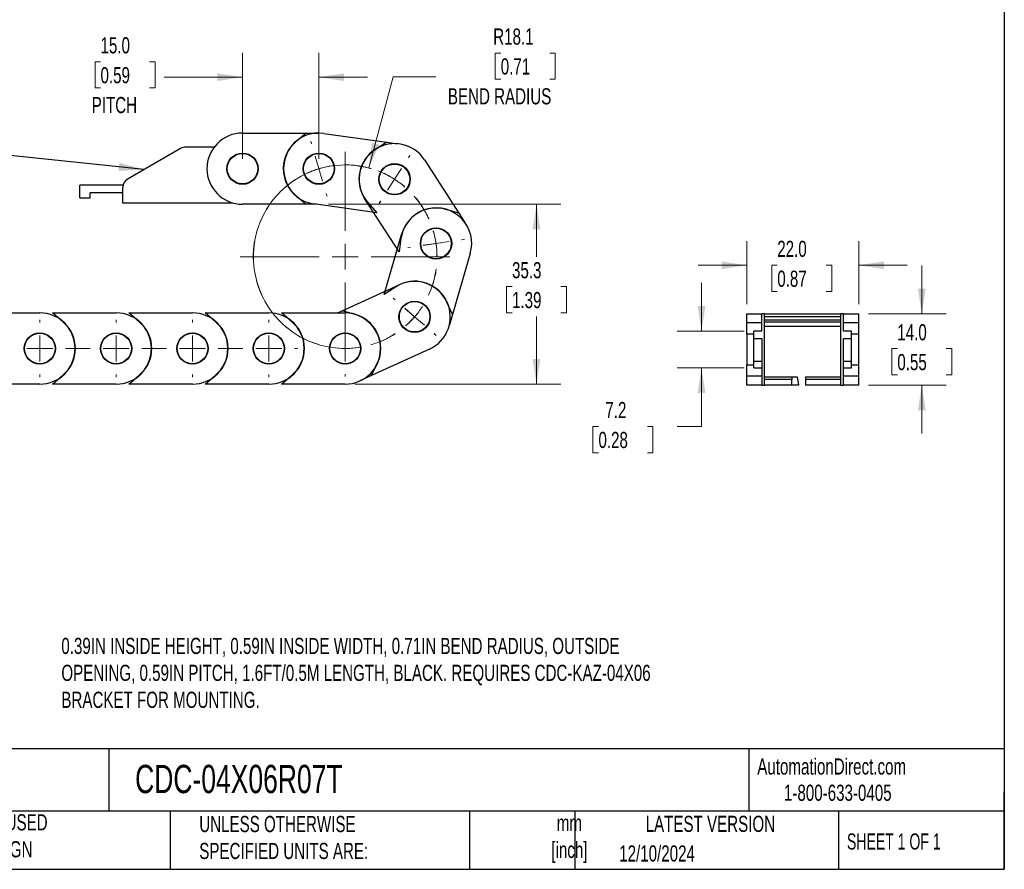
# Model space of a CAD drawing. Header units: millimetres. Extents: x 10 to 410, y 10 to 314.
# Tile 2 of 7: x 216 to 410, y 10 to 176. Entities that reach past the tile are written whole.
import ezdxf

# ---------------------------------------------------------------- set-up
doc = ezdxf.new("R2010")
doc.units = ezdxf.units.MM
doc.header["$LTSCALE"] = 1.5
doc.linetypes.add('CENTERX2', pattern=[20.32, 12.7, -2.54, 2.54, -2.54])
doc.layers.add('TEXT', color=140, linetype='Continuous', lineweight=25)
doc.styles.add('SLDTEXTSTYLE0', font='TXT', dxfattribs={"width": 0.7})
doc.styles.add('SLDTEXTSTYLE1', font='TXT', dxfattribs={"width": 0.65})
doc.dimstyles.new('SLDDIMSTYLE0', dxfattribs={"dimtxt": 3.237012, "dimasz": 4.953, "dimexe": 0, "dimexo": 0.0625, "dimgap": 0.809253, "dimtad": 0, "dimtih": 1, "dimtoh": 1, "dimrnd": 1e-09, "dimzin": 12, "dimdsep": 46, "dimtxsty": 'SLDTEXTSTYLE0', "dimsah": 1, "dimcen": 0.09, "dimadec": 0, "dimazin": 3, "dimtfac": 1, "dimtofl": 0, "dimtmove": 0, "dimatfit": 3, "dimfxl": 0, "dimfrac": 2, "dimtolj": 1, "dimtzin": 12, "dimarcsym": 0})
doc.dimstyles.new('SLDDIMSTYLE1', dxfattribs={"dimtxt": 3.237012, "dimasz": 4.953, "dimexe": 0, "dimexo": 0.0625, "dimgap": 0.809253, "dimtad": 0, "dimtih": 1, "dimtoh": 1, "dimrnd": 1e-09, "dimzin": 12, "dimdsep": 46, "dimtxsty": 'SLDTEXTSTYLE0', "dimsah": 1, "dimcen": 0, "dimadec": 0, "dimazin": 3, "dimtfac": 1, "dimtofl": 0, "dimtmove": 0, "dimatfit": 3, "dimfxl": 0, "dimfrac": 2, "dimtolj": 1, "dimtzin": 12, "dimarcsym": 0})
doc.dimstyles.new('SLDDIMSTYLE2', dxfattribs={"dimtxt": 3.237012, "dimasz": 4.953, "dimexe": 0, "dimexo": 0.0625, "dimgap": 0.809253, "dimtad": 0, "dimtih": 1, "dimtoh": 1, "dimrnd": 1e-09, "dimzin": 4, "dimdsep": 46, "dimtxsty": 'SLDTEXTSTYLE0', "dimsah": 1, "dimcen": 0.09, "dimadec": 0, "dimazin": 1, "dimtfac": 1, "dimtmove": 0, "dimatfit": 0, "dimfxl": 0, "dimfrac": 2, "dimtolj": 1, "dimtzin": 12, "dimarcsym": 0})
doc.dimstyles.new('SLDDIMSTYLE3', dxfattribs={"dimtxt": 0.18, "dimasz": 4.953, "dimexe": 0, "dimexo": 0.0625, "dimgap": 0, "dimtad": 0, "dimtih": 1, "dimtoh": 1, "dimdec": 0, "dimrnd": 1e-09, "dimzin": 0, "dimdsep": 46, "dimtxsty": 'Standard', "dimsah": 1, "dimcen": 0.09, "dimadec": 0, "dimazin": 0, "dimtfac": 4.953, "dimtdec": 0, "dimtofl": 0, "dimtmove": 0, "dimatfit": 3, "dimfxl": 0, "dimfrac": 2, "dimtolj": 1, "dimtzin": 0, "dimarcsym": 0})
doc.dimstyles.new('SLDDIMSTYLE4', dxfattribs={"dimtxt": 3.237012, "dimasz": 4.953, "dimexe": 0, "dimexo": 0.0625, "dimgap": 0.809253, "dimtad": 0, "dimtih": 1, "dimtoh": 1, "dimrnd": 1e-09, "dimzin": 12, "dimdsep": 46, "dimtxsty": 'SLDTEXTSTYLE0', "dimsah": 1, "dimcen": 0.09, "dimadec": 0, "dimazin": 3, "dimtfac": 1, "dimtmove": 0, "dimatfit": 0, "dimfxl": 0, "dimfrac": 2, "dimtolj": 1, "dimtzin": 12, "dimarcsym": 0})

# ---------------------------------------------------------------- blocks, each defined once
blk = doc.blocks.new('_D')
at = {"color": 7, "linetype": 'Continuous', "lineweight": 0}
for p, q in [((276.82, 140.19), (322.43, 140.19)), ((317.67, 140.19), (317.67, 129.88)), ((312.86, 124.01), (311.77, 124.01)), ((311.77, 124.01), (311.77, 118.87)), ((322.48, 124.01), (323.57, 124.01)), ((323.57, 124.01), (323.57, 118.87)), ((311.77, 118.87), (312.86, 118.87)), ((317.67, 104.86), (317.67, 118.14)), ((323.57, 118.87), (322.48, 118.87)), ((281.98, 104.86), (322.43, 104.86))]:
    blk.add_line(p, q, dxfattribs=at)
at = {"color": 7, "linetype": 'Continuous', "lineweight": 18}
for points in [[(317.67, 140.19), (316.91, 135.24), (318.43, 135.24)], [(317.67, 104.86), (318.43, 109.81), (316.91, 109.81)]]:
    blk.add_solid(points, dxfattribs=at)
at = {"color": 7, "linetype": 'Continuous', "lineweight": 18, "char_height": 3.175, "attachment_point": 1, "style": 'SLDTEXTSTYLE0'}
for s, insert in [('35.3', (312.86, 128.83)), ('1.39', (312.86, 122.96))]:
    blk.add_mtext(s, dxfattribs=dict(at, insert=insert))
blk = doc.blocks.new('_D_1')
at = {"color": 7, "linetype": 'Continuous', "lineweight": 0}
for p, q in [((310.64, 169.92), (309.55, 169.92)), ((309.55, 169.92), (309.55, 164.78)), ((320.26, 169.92), (321.34, 169.92)), ((321.34, 169.92), (321.34, 164.78)), ((284.75, 147.33), (289.54, 165.22)), ((289.54, 165.22), (297.88, 165.22)), ((309.55, 164.78), (310.64, 164.78)), ((321.34, 164.78), (320.26, 164.78))]:
    blk.add_line(p, q, dxfattribs=at)
at = {"color": 7, "linetype": 'Continuous', "lineweight": 18}
blk.add_arc((280.08, 129.89), 18.05, 60.2208, 69.2414, dxfattribs=at)
blk.add_solid([(284.75, 147.33), (286.77, 151.92), (285.29, 152.31)], dxfattribs=at)
at = {"color": 7, "linetype": 'Continuous', "lineweight": 18, "char_height": 3.175, "attachment_point": 1, "style": 'SLDTEXTSTYLE0'}
for s, insert in [('R18.1', (309.16, 174.74)), ('0.71', (310.64, 168.87)), ('BEND RADIUS', (300.26, 163))]:
    blk.add_mtext(s, dxfattribs=dict(at, insert=insert))
blk = doc.blocks.new('_D_2')
at = {"color": 7, "linetype": 'Continuous', "lineweight": 0}
for p, q in [((259.92, 149.1), (259.92, 169.93)), ((274.92, 149.1), (274.92, 169.93)), ((232.01, 168.2), (230.93, 168.2)), ((230.93, 168.2), (230.93, 163.06)), ((241.63, 168.2), (242.72, 168.2)), ((242.72, 168.2), (242.72, 163.06)), ((259.92, 165.17), (244.53, 165.17)), ((274.92, 165.17), (284.44, 165.17)), ((230.93, 163.06), (232.01, 163.06)), ((242.72, 163.06), (241.63, 163.06))]:
    blk.add_line(p, q, dxfattribs=at)
at = {"color": 7, "linetype": 'Continuous', "lineweight": 18}
for points in [[(259.92, 165.17), (254.96, 165.93), (254.96, 164.41)], [(274.92, 165.17), (279.87, 164.41), (279.87, 165.93)]]:
    blk.add_solid(points, dxfattribs=at)
at = {"color": 7, "linetype": 'Continuous', "lineweight": 18, "char_height": 3.175, "attachment_point": 1, "style": 'SLDTEXTSTYLE0'}
for s, insert in [('15.0', (232.01, 173.02)), ('0.59', (232.01, 167.15)), ('PITCH', (230.28, 161.28))]:
    blk.add_mtext(s, dxfattribs=dict(at, insert=insert))
blk = doc.blocks.new('SW_CENTERMARKSYMBOL_0')
at = {"color": 0, "linetype": 'Continuous', "lineweight": 18}
for p, q in [((-24.47, 19.57), (-24.63, 20.08)), ((-17.86, 2.48), (-17.86, 17.99)), ((-23.02, 14.7), (-23.75, 17.13)), ((-5.44, 16.89), (-5.19, 17.28)), ((-5.42, 16.9), (-5.13, 17.35)), ((-23.02, 14.7), (-22.3, 12.26)), ((-8.17, 12.61), (-6.8, 14.75)), ((-8.15, 12.61), (-6.78, 14.76)), ((-8.17, 12.61), (-9.53, 10.46)), ((-8.15, 12.61), (-9.52, 10.47)), ((-21.57, 9.83), (-21.42, 9.32)), ((-10.88, 8.33), (-11.17, 7.88)), ((-10.9, 8.32), (-11.15, 7.93)), ((-0.02, 0.01), (-2.53, -0.36)), ((0, 0), (-2.51, -0.37)), ((-0.02, 0.01), (2.49, 0.38)), ((0, 0), (2.51, 0.37)), ((5.01, 0.74), (5.46, 0.81)), ((5.03, 0.73), (5.56, 0.81)), ((-17.86, -2.6), (-17.86, -0.06)), ((-5.03, -0.73), (-5.56, -0.81)), ((-5.05, -0.73), (-5.5, -0.79)), ((-22.94, -2.6), (-38.46, -2.6)), ((-17.86, -2.6), (-20.4, -2.6)), ((-17.86, -2.6), (-17.86, -5.14)), ((-17.86, -2.6), (-15.32, -2.6)), ((-12.78, -2.6), (2.73, -2.6)), ((-17.86, -7.68), (-17.86, -23.19)), ((-8.06, -11.09), (-8.46, -10.74)), ((-8.06, -11.07), (-8.41, -10.77)), ((-4.22, -14.39), (-6.14, -12.73)), ((-4.21, -14.41), (-6.13, -12.75)), ((-17.86, -15.55), (-17.86, -15.09)), ((-4.22, -14.39), (-2.3, -16.06)), ((-4.21, -14.41), (-2.29, -16.08)), ((-17.86, -20.63), (-17.86, -18.09)), ((-0.38, -17.72), (-0.03, -18.02)), ((-0.37, -17.74), (0.03, -18.09)), ((-17.86, -20.63), (-17.86, -23.17)), ((-17.86, -25.71), (-17.86, -26.17))]:
    blk.add_line(p, q, dxfattribs=at)
at = {"color": 0, "linetype": 'CENTERX2', "lineweight": 0}
for radius, start, end in [(18.03, 73.6197, 253.8604), (18.05, 73.5669, 90.4803), (18.05, 122.7279, 302.9999), (18.03, 24.4574, 41.3414), (18.05, 24.4072, 41.3199), (18.03, 335.299, 352.1804), (18.05, 335.2466, 352.1602), (18.03, 286.1387, 303.0206)]:
    blk.add_arc((-17.86, -2.6), radius, start, end, dxfattribs=at)
at = {"color": 0, "linetype": 'Continuous', "lineweight": 0}
for centre, radius, start, end in [((-17.86, -2.61), 18.06, 106.6073, 114.6642), ((-17.86, -2.61), 18.06, 98.5431, 106.601), ((-17.86, -2.59), 18.02, 57.4772, 65.5509), ((-17.85, -2.58), 18.03, 57.4379, 65.5082), ((-17.86, -2.59), 18.02, 49.409, 57.4833), ((-17.85, -2.59), 18.03, 49.3796, 57.4502), ((-17.85, -2.6), 18.02, 8.3172, 16.391), ((-17.82, -2.59), 18.01, 8.2704, 16.3513), ((-17.85, -2.6), 18.02, 0.2489, 8.3231), ((-17.82, -2.6), 18.01, 0.2157, 8.2976), ((-17.84, -2.62), 18.01, 319.1517, 327.2331), ((-17.85, -2.61), 18.04, 319.1199, 327.1876), ((-17.85, -2.62), 18.01, 311.0867, 319.1677), ((-17.86, -2.61), 18.04, 311.0609, 319.1266), ((-17.86, -2.6), 18.03, 261.9301, 269.9999), ((-17.86, -2.6), 18.03, 269.9999, 278.0698)]:
    blk.add_arc(centre, radius, start, end, dxfattribs=at)
blk = doc.blocks.new('SW_CENTERMARKSYMBOL_1')
at = {"color": 0, "linetype": 'Continuous', "lineweight": 18}
for p, q in [((109.87, 5.08), (109.87, 5.54)), ((124.87, 5.08), (124.87, 5.54)), ((139.87, 5.08), (139.87, 5.54)), ((109.87, 0), (109.87, 2.54)), ((124.87, 0), (124.87, 2.54)), ((139.87, 0), (139.87, 2.54)), ((109.87, 0), (107.33, 0)), ((109.87, 0), (109.87, -2.54)), ((109.87, 0), (112.41, 0)), ((124.87, 0), (122.33, 0)), ((124.87, 0), (124.87, -2.54)), ((124.87, 0), (127.41, 0)), ((139.87, 0), (137.33, 0)), ((139.87, 0), (139.87, -2.54)), ((139.87, 0), (142.41, 0)), ((144.95, 0), (145.41, 0)), ((109.87, -5.08), (109.87, -5.54)), ((124.87, -5.08), (124.87, -5.54)), ((139.87, -5.08), (139.87, -5.54))]:
    blk.add_line(p, q, dxfattribs=at)
at = {"color": 0, "linetype": 'CENTERX2', "lineweight": 18}
for p, q in [((114.95, 0), (119.79, 0)), ((129.95, 0), (134.79, 0))]:
    blk.add_line(p, q, dxfattribs=at)
blk = doc.blocks.new('SW_CENTERMARKSYMBOL_2')
at = {"color": 0, "linetype": 'Continuous', "lineweight": 18}
for p, q in [((109.87, 5.08), (109.87, 5.61)), ((124.87, 5.08), (124.87, 5.61)), ((139.87, 5.08), (139.87, 5.61)), ((154.87, 5.08), (154.87, 5.61)), ((109.87, 0), (109.87, 2.54)), ((124.87, 0), (124.87, 2.54)), ((139.87, 0), (139.87, 2.54)), ((154.87, 0), (154.87, 2.54)), ((109.87, 0), (107.33, 0)), ((109.87, 0), (109.87, -2.54)), ((109.87, 0), (112.41, 0)), ((124.87, 0), (122.33, 0)), ((124.87, 0), (124.87, -2.54)), ((124.87, 0), (127.41, 0)), ((139.87, 0), (137.33, 0)), ((139.87, 0), (139.87, -2.54)), ((139.87, 0), (142.41, 0)), ((154.87, 0), (152.33, 0)), ((154.87, 0), (154.87, -2.54)), ((154.87, 0), (157.41, 0)), ((159.95, 0), (160.49, 0)), ((109.87, -5.08), (109.87, -5.61)), ((124.87, -5.08), (124.87, -5.61)), ((139.87, -5.08), (139.87, -5.61)), ((154.87, -5.08), (154.87, -5.61))]:
    blk.add_line(p, q, dxfattribs=at)
at = {"color": 0, "linetype": 'CENTERX2', "lineweight": 18}
for p, q in [((114.95, 0), (119.79, 0)), ((129.95, 0), (134.79, 0)), ((144.95, 0), (149.79, 0))]:
    blk.add_line(p, q, dxfattribs=at)
blk = doc.blocks.new('_D_3')
at = {"color": 7, "linetype": 'Continuous', "lineweight": 0}
for p, q in [((358.97, 120.57), (358.97, 132.98)), ((380.97, 120.57), (380.97, 132.98)), ((358.97, 128.22), (349.44, 128.22)), ((364.97, 128.22), (363.89, 128.22)), ((363.89, 128.22), (363.89, 123.07)), ((374.59, 128.22), (375.68, 128.22)), ((375.68, 128.22), (375.68, 123.07)), ((380.97, 128.22), (390.49, 128.22)), ((363.89, 123.07), (364.97, 123.07)), ((375.68, 123.07), (374.59, 123.07))]:
    blk.add_line(p, q, dxfattribs=at)
at = {"color": 7, "linetype": 'Continuous', "lineweight": 18}
for points in [[(358.97, 128.22), (354.02, 128.98), (354.02, 127.45)], [(380.97, 128.22), (385.92, 127.45), (385.92, 128.98)]]:
    blk.add_solid(points, dxfattribs=at)
at = {"color": 7, "linetype": 'Continuous', "lineweight": 18, "char_height": 3.175, "attachment_point": 1, "style": 'SLDTEXTSTYLE0'}
for s, insert in [('22.0', (364.97, 133.03)), ('0.87', (364.97, 127.16))]:
    blk.add_mtext(s, dxfattribs=dict(at, insert=insert))
blk = doc.blocks.new('_D_4')
at = {"color": 7, "linetype": 'Continuous', "lineweight": 0}
for p, q in [((393.37, 118.67), (393.37, 128.19)), ((382.87, 118.67), (398.13, 118.67)), ((388.56, 111.83), (387.47, 111.83)), ((387.47, 111.83), (387.47, 106.68)), ((398.18, 111.83), (399.26, 111.83)), ((399.26, 111.83), (399.26, 106.68)), ((387.47, 106.68), (388.56, 106.68)), ((399.26, 106.68), (398.18, 106.68)), ((382.87, 104.67), (398.13, 104.67)), ((393.37, 104.67), (393.37, 95.14))]:
    blk.add_line(p, q, dxfattribs=at)
at = {"color": 7, "linetype": 'Continuous', "lineweight": 18}
for points in [[(393.37, 118.67), (394.13, 123.62), (392.61, 123.62)], [(393.37, 104.67), (392.61, 99.71), (394.13, 99.71)]]:
    blk.add_solid(points, dxfattribs=at)
at = {"color": 7, "linetype": 'Continuous', "lineweight": 18, "char_height": 3.175, "attachment_point": 1, "style": 'SLDTEXTSTYLE0'}
for s, insert in [('14.0', (388.56, 116.64)), ('0.55', (388.56, 110.77))]:
    blk.add_mtext(s, dxfattribs=dict(at, insert=insert))
blk = doc.blocks.new('_D_5')
at = {"color": 7, "linetype": 'Continuous', "lineweight": 0}
for p, q in [((350.09, 115.27), (350.09, 124.79)), ((358.46, 115.27), (345.33, 115.27)), ((358.46, 108.07), (345.33, 108.07)), ((350.09, 96.54), (350.09, 108.07)), ((329.84, 96.54), (328.76, 96.54)), ((328.76, 96.54), (328.76, 91.39)), ((339.46, 96.54), (340.55, 96.54)), ((340.55, 96.54), (340.55, 91.39)), ((345.3, 96.54), (350.09, 96.54)), ((328.76, 91.39), (329.84, 91.39)), ((340.55, 91.39), (339.46, 91.39))]:
    blk.add_line(p, q, dxfattribs=at)
at = {"color": 7, "linetype": 'Continuous', "lineweight": 18}
for points in [[(350.09, 115.27), (350.86, 120.22), (349.33, 120.22)], [(350.09, 108.07), (349.33, 103.11), (350.86, 103.11)]]:
    blk.add_solid(points, dxfattribs=at)
at = {"color": 7, "linetype": 'Continuous', "lineweight": 18, "char_height": 3.175, "attachment_point": 1, "style": 'SLDTEXTSTYLE0'}
for s, insert in [('7.2', (331.19, 101.35)), ('0.28', (329.84, 95.48))]:
    blk.add_mtext(s, dxfattribs=dict(at, insert=insert))

msp = doc.modelspace()

# ---------------------------------------------------------------- linework, layer by layer
for p, q in [((259.917, 154.192), (272.394, 154.192)), ((272.394, 154.192), (270.38, 152.457)), ((272.394, 154.192), (274.917, 154.192)), ((275.894, 154.124), (288.248, 152.383)), ((247.743, 151.174), (237.417, 145.212)), ((253.793, 151.442), (248.743, 151.442)), ((288.248, 152.383), (286.013, 150.946)), ((288.248, 152.383), (290.368, 152.084)), ((295.672, 148.902), (302.435, 138.417)), ((227.967, 141.442), (227.967, 143.942)), ((236.471, 143.942), (227.967, 143.942)), ((236.417, 140.442), (236.417, 143.48)), ((227.967, 141.442), (229.967, 141.442)), ((236.417, 142.442), (229.967, 142.442)), ((229.967, 141.442), (229.967, 142.442)), ((270.38, 141.927), (272.394, 140.192)), ((290.669, 130.829), (283.907, 141.314)), ((258.063, 140.442), (236.417, 140.442)), ((272.394, 140.192), (259.917, 140.192)), ((274.426, 140.192), (272.394, 140.192)), ((286.295, 138.52), (273.94, 140.26)), ((284.543, 140.519), (286.295, 138.52)), ((302.435, 138.417), (299.885, 139.169)), ((302.435, 138.417), (303.595, 136.618)), ((287.711, 122.49), (291.222, 134.463)), ((291.036, 133.461), (290.669, 130.829)), ((304.656, 130.524), (301.146, 118.551)), ((279.469, 119.275), (290.822, 124.449)), ((289.943, 123.934), (287.711, 122.49)), ((301.146, 118.551), (300.048, 120.972)), ((207.599, 118.859), (220.075, 118.859)), ((224.612, 117.124), (222.599, 118.859)), ((222.599, 118.859), (235.075, 118.859)), ((239.612, 117.124), (237.599, 118.859)), ((237.599, 118.859), (250.075, 118.859)), ((254.612, 117.124), (252.599, 118.859)), ((252.599, 118.859), (265.075, 118.859)), ((269.612, 117.124), (267.599, 118.859)), ((267.599, 118.859), (280.075, 118.859)), ((278.556, 118.859), (279.469, 119.275)), ((282.02, 118.531), (279.469, 119.275)), ((301.146, 118.551), (300.544, 116.497)), ((358.969, 116.931), (358.969, 118.666)), ((358.969, 118.666), (361.969, 118.666)), ((361.969, 115.266), (361.969, 118.666)), ((362.469, 118.666), (361.969, 118.666)), ((362.469, 104.666), (362.469, 118.666)), ((362.469, 118.666), (377.469, 118.666)), ((362.469, 118.166), (377.469, 118.166)), ((377.469, 104.666), (377.469, 118.666)), ((377.969, 118.666), (377.469, 118.666)), ((377.969, 115.266), (377.969, 118.666)), ((377.969, 118.666), (380.969, 118.666)), ((380.969, 116.931), (380.969, 118.666)), ((361.969, 116.931), (358.969, 116.931)), ((358.969, 114.666), (358.969, 116.931)), ((362.469, 117.473), (377.469, 117.473)), ((377.469, 117.005), (362.469, 117.005)), ((362.469, 116.266), (377.469, 116.266)), ((380.969, 116.931), (377.969, 116.931)), ((380.969, 114.666), (380.969, 116.931)), ((360.369, 114.666), (358.969, 114.666)), ((358.969, 114.666), (358.969, 111.666)), ((360.369, 113.835), (360.369, 115.266)), ((361.969, 115.266), (360.369, 115.266)), ((379.569, 115.266), (377.969, 115.266)), ((379.569, 113.835), (379.569, 115.266)), ((380.969, 114.666), (379.569, 114.666)), ((380.969, 111.666), (380.969, 114.666)), ((360.369, 113.835), (361.969, 113.835)), ((360.369, 109.304), (360.369, 113.835)), ((361.969, 113.835), (361.969, 104.666)), ((377.969, 113.835), (379.569, 113.835)), ((377.969, 104.666), (377.969, 113.835)), ((379.569, 109.304), (379.569, 113.835)), ((296.628, 111.71), (285.274, 106.536)), ((358.969, 111.666), (358.969, 108.666)), ((380.969, 108.666), (380.969, 111.666)), ((285.274, 106.536), (286.387, 108.949)), ((358.969, 108.666), (360.369, 108.666)), ((358.969, 106.401), (358.969, 108.666)), ((361.969, 109.304), (360.369, 109.304)), ((360.369, 108.066), (360.369, 109.304)), ((379.569, 109.304), (377.969, 109.304)), ((379.569, 108.066), (379.569, 109.304)), ((379.569, 108.666), (380.969, 108.666)), ((380.969, 106.401), (380.969, 108.666)), ((222.599, 104.859), (224.612, 106.594)), ((237.599, 104.859), (239.612, 106.594)), ((252.599, 104.859), (254.612, 106.594)), ((267.599, 104.859), (269.612, 106.594)), ((285.274, 106.536), (282.978, 105.489)), ((361.969, 106.401), (358.969, 106.401)), ((358.969, 104.666), (358.969, 106.401)), ((360.369, 108.066), (361.969, 108.066)), ((377.969, 108.066), (379.569, 108.066)), ((380.969, 106.401), (377.969, 106.401)), ((380.969, 104.666), (380.969, 106.401)), ((220.075, 104.859), (207.599, 104.859)), ((235.075, 104.859), (222.599, 104.859)), ((250.075, 104.859), (237.599, 104.859)), ((265.075, 104.859), (252.599, 104.859)), ((280.075, 104.859), (267.599, 104.859)), ((361.969, 104.666), (358.969, 104.666)), ((361.969, 104.666), (362.469, 104.666)), ((362.469, 106.266), (367.909, 106.266)), ((367.839, 105.766), (362.469, 105.766)), ((367.839, 104.666), (362.469, 104.666)), ((367.839, 104.666), (367.839, 105.766)), ((369.151, 104.666), (367.839, 104.666)), ((367.909, 106.266), (368.89, 106.266)), ((368.89, 106.266), (369.151, 104.666)), ((370.519, 105.766), (370.519, 104.666)), ((377.469, 105.766), (370.519, 105.766)), ((377.469, 104.666), (370.519, 104.666)), ((370.589, 106.266), (377.469, 106.266)), ((377.469, 104.666), (377.969, 104.666)), ((380.969, 104.666), (377.969, 104.666))]:
    msp.add_line(p, q)
for centre, radius in [((259.917, 147.192), 3.075), ((259.917, 147.192), 3), ((274.917, 147.192), 3.075), ((274.917, 147.192), 3), ((289.79, 145.108), 3.075), ((289.77, 145.099), 3), ((297.939, 132.494), 3.075), ((297.92, 132.502), 3), ((293.725, 118.079), 3.075), ((293.719, 118.1), 3), ((220.075, 111.859), 3.075), ((220.075, 111.859), 3), ((235.075, 111.859), 3.075), ((235.075, 111.859), 3), ((250.075, 111.859), 3.075), ((250.075, 111.859), 3), ((265.075, 111.859), 3.075), ((265.075, 111.859), 3), ((280.075, 111.859), 3.075), ((280.075, 111.859), 3)]:
    msp.add_circle(centre, radius)
for centre, radius, start, end in [((259.917, 147.192), 7, 90, 270), ((274.917, 147.192), 7, 81.9799, 261.98001), ((248.743, 149.442), 2, 89.99982, 120.0001), ((253.793, 153.442), 2, 269.99982, 288.80929), ((274.917, 147.192), 6.95, 130.74977, 229.25023), ((289.79, 145.108), 7, 32.82002, 212.81996), ((289.77, 145.099), 6.95, 122.73019, 221.22985), ((238.417, 143.48), 2, 119.99884, 180.00108), ((297.92, 132.502), 6.95, 73.57006, 172.06991), ((297.939, 132.494), 7, 343.65999, 163.66002), ((293.719, 118.1), 6.95, 24.41002, 122.91), ((293.725, 118.079), 7, 294.50001, 114.49996), ((220.075, 111.859), 7, 270, 90), ((235.075, 111.859), 7, 270, 90), ((250.075, 111.859), 7, 270, 90), ((265.075, 111.859), 7, 270, 90), ((280.075, 111.859), 7, 270, 90), ((280.075, 111.859), 6.95, 335.24999, 73.75004), ((220.075, 111.859), 6.95, 310.75004, 49.24996), ((235.075, 111.859), 6.95, 310.75004, 49.24996), ((250.075, 111.859), 6.95, 310.75004, 49.24996), ((265.075, 111.859), 6.95, 310.75004, 49.24996)]:
    msp.add_arc(centre, radius, start, end)
for centre in [(367.909, 105.766), (370.589, 105.766)]:
    msp.add_ellipse(centre, major_axis=(0, 0.5), ratio=0.1405408, start_param=0, end_param=1.5707963)
at = {"layer": 'TEXT'}
for p, q in [((409.575, 314.325), (409.575, 9.525)), ((409.575, 33.189), (9.525, 33.189)), ((233.638, 33.189), (233.638, 20.955)), ((359.363, 33.189), (359.363, 20.955)), ((409.575, 9.525), (409.575, 24.765)), ((409.575, 20.955), (9.525, 20.955)), ((245.67, 20.955), (245.67, 9.525)), ((304.536, 20.955), (304.536, 9.525)), ((325.218, 20.955), (325.218, 9.525)), ((377.023, 20.955), (377.023, 9.525)), ((9.525, 9.525), (409.575, 9.525))]:
    msp.add_line(p, q, dxfattribs=at)

# ---------------------------------------------------------------- block references
at = {"color": 7, "linetype": 'Continuous', "lineweight": 0}
for name, p in [('SW_CENTERMARKSYMBOL_0', (297.939, 132.494)), ('SW_CENTERMARKSYMBOL_1', (110.205, 111.859)), ('SW_CENTERMARKSYMBOL_2', (110.205, 111.859))]:
    msp.add_blockref(name, p, dxfattribs=at)

# ---------------------------------------------------------------- texts
at = {"color": 7, "linetype": 'Continuous', "lineweight": 0, "insert": (224.317, 55.007), "char_height": 3.175, "attachment_point": 1, "style": 'SLDTEXTSTYLE0'}
msp.add_mtext('0.39IN INSIDE HEIGHT, 0.59IN INSIDE WIDTH, 0.71IN BEND RADIUS, OUTSIDE ^JOPENING, 0.59IN PITCH, 1.6FT/0.5M LENGTH, BLACK. REQUIRES CDC-KAZ-04X06 ^JBRACKET FOR MOUNTING.', dxfattribs=at)
at = {"color": 179, "linetype": 'Continuous', "lineweight": 18, "char_height": 3.175, "attachment_point": 1, "style": 'SLDTEXTSTYLE0'}
for s, insert in [('AutomationDirect.com', (361.042, 31.315)), ('1-800-633-0405', (366.287, 26.156))]:
    msp.add_mtext(s, dxfattribs=dict(at, insert=insert))
at = {"layer": 'TEXT'}
for s, insert, char_height, attachment_point, style in [('CDC-04X06R07T', (238.812, 30.048), 5.55625, 1, 'SLDTEXTSTYLE0'), ('METRIC UNITS USED ^JFOR PART DESIGN', (191.407, 20.343), 3.175, 1, 'SLDTEXTSTYLE0'), ('UNLESS OTHERWISE ^JSPECIFIED UNITS ARE:', (251.412, 20.012), 3.175, 1, 'SLDTEXTSTYLE0'), ('mm^J[inch]', (324.128, 20.22), 3.175, 2, 'SLDTEXTSTYLE0'), ('LATEST VERSION', (351.828, 20.046), 3.175, 2, 'SLDTEXTSTYLE0'), ('SHEET 1 OF 1', (378.662, 16.577), 3.175, 1, 'SLDTEXTSTYLE1'), ('12/10/2024', (333.919, 14.228), 3.175, 1, 'SLDTEXTSTYLE0')]:
    msp.add_mtext(s, dxfattribs=dict(at, insert=insert, char_height=char_height, attachment_point=attachment_point, style=style))

# ---------------------------------------------------------------- dimensions: what is measured, and where the dimension line sits
at = {"color": 7, "linetype": 'Continuous', "lineweight": 18}
dim = msp.add_radius_dim(center=(280.075, 129.893), mpoint=(284.748, 147.33), text='<>\\PBEND RADIUS', dimstyle='SLDDIMSTYLE1', dxfattribs=at)
dim.commit()
dim.dimension.update_dxf_attribs({"geometry": '_D_1', "text_midpoint": (315.447, 166.894), "dimtype": 164})
dim = msp.add_linear_dim(base=(259.917, 165.172), p1=(274.917, 147.192), p2=(259.917, 147.192), text='<>\\PPITCH', dimstyle='SLDDIMSTYLE2', dxfattribs=at)
dim.commit()
dim.dimension.update_dxf_attribs({"geometry": '_D_2', "text_midpoint": (236.822, 165.172), "dimtype": 160})
for base, p1, p2, angle, dimstyle, picture, middle in [((317.669, 140.192), (280.075, 104.859), (274.917, 140.192), 90, 'SLDDIMSTYLE0', '_D', (317.669, 124.013)), ((380.969, 128.216), (358.969, 118.666), (380.969, 118.666), 0, 'SLDDIMSTYLE2', '_D_3', (369.782, 128.216)), ((393.367, 104.666), (380.969, 118.666), (380.969, 104.666), 90, 'SLDDIMSTYLE2', '_D_4', (393.367, 111.826)), ((350.093, 108.066), (360.369, 115.266), (360.369, 108.066), 90, 'SLDDIMSTYLE4', '_D_5', (350.093, 96.535))]:
    dim = msp.add_linear_dim(base=base, p1=p1, p2=p2, angle=angle, dimstyle=dimstyle, dxfattribs=at)
    dim.commit()
    dim.dimension.update_dxf_attribs({"geometry": picture, "text_midpoint": middle, "dimtype": 160})

# ---------------------------------------------------------------- leaders
at = {"layer": 'TEXT'}
msp.add_leader([(240.559, 147.026), (168.304, 154.565), (158.779, 154.565)], dimstyle='SLDDIMSTYLE3', dxfattribs=at)

doc.saveas('drawing.dxf')
